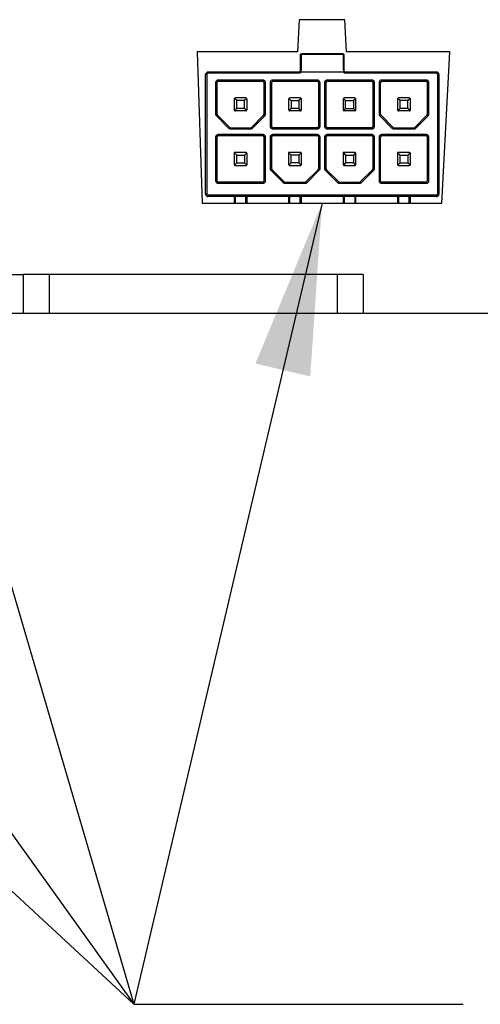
# Model space of a CAD drawing. Header units: millimetres. Extents: x 25 to 1092, y 25 to 838.
# Tile 5 of 9: x 169 to 204, y 227 to 303. Entities that reach past the tile are written whole.
import ezdxf

# ---------------------------------------------------------------- set-up
doc = ezdxf.new("R2010")
doc.units = ezdxf.units.MM
doc.header["$LTSCALE"] = 4
doc.layers.add('TEXT', color=140, linetype='Continuous', lineweight=25)
doc.dimstyles.new('SLDDIMSTYLE2', dxfattribs={"dimtxt": 0.18, "dimasz": 13.208, "dimexe": 0, "dimexo": 0.0625, "dimgap": 0, "dimtad": 0, "dimtih": 1, "dimtoh": 1, "dimdec": 0, "dimrnd": 1e-09, "dimzin": 0, "dimdsep": 46, "dimtxsty": 'Standard', "dimsah": 1, "dimcen": 0.09, "dimadec": 0, "dimazin": 0, "dimtfac": 13.208, "dimtdec": 0, "dimtofl": 0, "dimtmove": 0, "dimatfit": 3, "dimfxl": 0, "dimfrac": 2, "dimtolj": 1, "dimtzin": 0, "dimarcsym": 0})

msp = doc.modelspace()

# ---------------------------------------------------------------- linework, layer by layer
for p, q in [((190.333, 302.858), (190.203, 300.378)), ((193.862, 302.858), (190.333, 302.858)), ((193.992, 300.378), (193.862, 302.858)), ((190.203, 300.378), (182.466, 300.378)), ((182.466, 300.378), (182.854, 288.728)), ((190.426, 300.128), (190.426, 298.928)), ((190.526, 300.228), (190.526, 300.213)), ((193.726, 300.228), (190.526, 300.228)), ((190.526, 299.013), (190.526, 300.213)), ((190.526, 300.213), (193.726, 300.213)), ((193.726, 300.213), (193.726, 300.228)), ((193.726, 300.213), (193.726, 299.013)), ((193.826, 298.928), (193.826, 300.128)), ((201.953, 300.378), (193.992, 300.378)), ((201.342, 288.728), (201.953, 300.378)), ((183.126, 289.428), (183.126, 298.628)), ((183.226, 298.628), (183.126, 298.628)), ((183.226, 298.628), (183.226, 289.428)), ((183.326, 298.728), (183.326, 298.828)), ((190.326, 298.828), (183.326, 298.828)), ((190.326, 298.728), (183.326, 298.728)), ((184.126, 298.228), (187.526, 298.228)), ((184.126, 298.128), (184.126, 298.228)), ((187.526, 298.228), (187.526, 298.128)), ((188.326, 298.228), (191.726, 298.228)), ((188.326, 298.128), (188.326, 298.228)), ((190.326, 298.728), (190.326, 298.828)), ((193.752, 298.828), (190.499, 298.828)), ((191.726, 298.228), (191.726, 298.128)), ((192.526, 298.228), (195.926, 298.228)), ((192.526, 298.128), (192.526, 298.228)), ((193.926, 298.728), (193.926, 298.828)), ((200.926, 298.828), (193.926, 298.828)), ((200.926, 298.728), (193.926, 298.728)), ((195.926, 298.228), (195.926, 298.128)), ((196.726, 298.228), (200.126, 298.228)), ((196.726, 298.128), (196.726, 298.228)), ((200.126, 298.228), (200.126, 298.128)), ((200.926, 298.728), (200.926, 298.828)), ((201.026, 289.428), (201.026, 298.628)), ((201.026, 298.628), (201.126, 298.628)), ((201.126, 298.628), (201.126, 289.428)), ((183.926, 295.569), (183.926, 298.028)), ((183.926, 298.028), (184.026, 298.028)), ((184.026, 295.569), (184.026, 298.028)), ((184.126, 298.128), (187.526, 298.128)), ((187.626, 298.028), (187.626, 295.569)), ((187.726, 298.028), (187.626, 298.028)), ((187.726, 298.028), (187.726, 295.569)), ((188.126, 294.628), (188.126, 298.028)), ((188.126, 298.028), (188.226, 298.028)), ((188.226, 294.628), (188.226, 298.028)), ((188.326, 298.128), (191.726, 298.128)), ((191.826, 298.028), (191.826, 294.628)), ((191.926, 298.028), (191.826, 298.028)), ((191.926, 298.028), (191.926, 294.628)), ((192.326, 294.628), (192.326, 298.028)), ((192.326, 298.028), (192.426, 298.028)), ((192.426, 294.628), (192.426, 298.028)), ((192.526, 298.128), (195.926, 298.128)), ((196.026, 298.028), (196.026, 294.628)), ((196.126, 298.028), (196.026, 298.028)), ((196.126, 298.028), (196.126, 294.628)), ((196.526, 295.569), (196.526, 298.028)), ((196.526, 298.028), (196.626, 298.028)), ((196.626, 295.569), (196.626, 298.028)), ((196.726, 298.128), (200.126, 298.128)), ((200.226, 298.028), (200.226, 295.569)), ((200.326, 298.028), (200.226, 298.028)), ((200.326, 298.028), (200.326, 295.569)), ((185.326, 296.728), (185.326, 295.928)), ((185.526, 296.628), (185.355, 296.798)), ((186.226, 296.828), (185.426, 296.828)), ((185.526, 296.028), (185.526, 296.628)), ((186.126, 296.628), (185.526, 296.628)), ((186.296, 296.798), (186.126, 296.628)), ((186.126, 296.028), (186.126, 296.628)), ((186.326, 295.928), (186.326, 296.728)), ((189.526, 296.728), (189.526, 295.928)), ((189.555, 296.798), (189.726, 296.628)), ((190.426, 296.828), (189.626, 296.828)), ((189.726, 296.628), (189.726, 296.028)), ((189.726, 296.628), (190.326, 296.628)), ((190.496, 296.798), (190.326, 296.628)), ((190.326, 296.628), (190.326, 296.028)), ((190.526, 295.928), (190.526, 296.728)), ((193.726, 296.728), (193.726, 295.928)), ((193.755, 296.798), (193.926, 296.628)), ((194.626, 296.828), (193.826, 296.828)), ((193.926, 296.628), (194.526, 296.628)), ((193.926, 296.028), (193.926, 296.628)), ((194.526, 296.628), (194.696, 296.798)), ((194.526, 296.628), (194.526, 296.028)), ((194.726, 295.928), (194.726, 296.728)), ((197.926, 296.728), (197.926, 295.928)), ((198.126, 296.628), (197.955, 296.798)), ((198.826, 296.828), (198.026, 296.828)), ((198.126, 296.028), (198.126, 296.628)), ((198.726, 296.628), (198.126, 296.628)), ((198.896, 296.798), (198.726, 296.628)), ((198.726, 296.028), (198.726, 296.628)), ((198.926, 295.928), (198.926, 296.728)), ((185.526, 296.028), (185.355, 295.857)), ((186.126, 296.028), (185.526, 296.028)), ((186.296, 295.857), (186.126, 296.028)), ((189.726, 296.028), (189.555, 295.857)), ((190.326, 296.028), (189.726, 296.028)), ((190.326, 296.028), (190.496, 295.857)), ((193.755, 295.857), (193.926, 296.028)), ((193.926, 296.028), (194.526, 296.028)), ((194.526, 296.028), (194.696, 295.857)), ((198.126, 296.028), (197.955, 295.857)), ((198.726, 296.028), (198.126, 296.028)), ((198.896, 295.857), (198.726, 296.028)), ((183.926, 295.569), (184.026, 295.569)), ((183.984, 295.428), (184.055, 295.498)), ((184.926, 294.486), (183.984, 295.428)), ((184.055, 295.498), (184.996, 294.557)), ((186.226, 295.828), (185.426, 295.828)), ((186.655, 294.557), (187.596, 295.498)), ((187.667, 295.428), (186.726, 294.486)), ((187.667, 295.428), (187.596, 295.498)), ((187.726, 295.569), (187.626, 295.569)), ((190.426, 295.828), (189.626, 295.828)), ((194.626, 295.828), (193.826, 295.828)), ((196.526, 295.569), (196.626, 295.569)), ((196.584, 295.428), (196.655, 295.498)), ((197.526, 294.486), (196.584, 295.428)), ((196.655, 295.498), (197.596, 294.557)), ((198.826, 295.828), (198.026, 295.828)), ((199.255, 294.557), (200.196, 295.498)), ((200.267, 295.428), (199.326, 294.486)), ((200.267, 295.428), (200.196, 295.498)), ((200.326, 295.569), (200.226, 295.569)), ((184.926, 294.486), (184.996, 294.557)), ((185.067, 294.428), (185.067, 294.528)), ((185.067, 294.528), (186.584, 294.528)), ((186.584, 294.428), (185.067, 294.428)), ((186.584, 294.428), (186.584, 294.528)), ((186.726, 294.486), (186.655, 294.557)), ((188.126, 294.628), (188.226, 294.628)), ((188.326, 294.428), (188.326, 294.528)), ((191.726, 294.528), (188.326, 294.528)), ((191.726, 294.428), (188.326, 294.428)), ((191.726, 294.428), (191.726, 294.528)), ((191.926, 294.628), (191.826, 294.628)), ((192.326, 294.628), (192.426, 294.628)), ((192.526, 294.428), (192.526, 294.528)), ((195.926, 294.528), (192.526, 294.528)), ((195.926, 294.428), (192.526, 294.428)), ((195.926, 294.428), (195.926, 294.528)), ((196.126, 294.628), (196.026, 294.628)), ((197.526, 294.486), (197.596, 294.557)), ((197.667, 294.428), (197.667, 294.528)), ((197.667, 294.528), (199.184, 294.528)), ((199.184, 294.428), (197.667, 294.428)), ((199.184, 294.428), (199.184, 294.528)), ((199.326, 294.486), (199.255, 294.557)), ((183.926, 290.428), (183.926, 293.828)), ((183.926, 293.828), (184.026, 293.828)), ((184.026, 290.428), (184.026, 293.828)), ((184.126, 294.028), (187.526, 294.028)), ((184.126, 293.928), (184.126, 294.028)), ((184.126, 293.928), (187.526, 293.928)), ((187.526, 294.028), (187.526, 293.928)), ((187.626, 293.828), (187.626, 290.428)), ((187.726, 293.828), (187.626, 293.828)), ((187.726, 293.828), (187.726, 290.428)), ((188.126, 291.369), (188.126, 293.828)), ((188.126, 293.828), (188.226, 293.828)), ((188.226, 291.369), (188.226, 293.828)), ((188.326, 294.028), (191.726, 294.028)), ((188.326, 293.928), (188.326, 294.028)), ((188.326, 293.928), (191.726, 293.928)), ((191.726, 294.028), (191.726, 293.928)), ((191.826, 293.828), (191.826, 291.369)), ((191.926, 293.828), (191.826, 293.828)), ((191.926, 293.828), (191.926, 291.369)), ((192.326, 291.369), (192.326, 293.828)), ((192.326, 293.828), (192.426, 293.828)), ((192.426, 291.369), (192.426, 293.828)), ((192.526, 294.028), (195.926, 294.028)), ((192.526, 293.928), (192.526, 294.028)), ((192.526, 293.928), (195.926, 293.928)), ((195.926, 294.028), (195.926, 293.928)), ((196.026, 293.828), (196.026, 291.369)), ((196.126, 293.828), (196.026, 293.828)), ((196.126, 293.828), (196.126, 291.369)), ((196.526, 290.428), (196.526, 293.828)), ((196.526, 293.828), (196.626, 293.828)), ((196.626, 290.428), (196.626, 293.828)), ((196.726, 294.028), (200.126, 294.028)), ((196.726, 293.928), (196.726, 294.028)), ((196.726, 293.928), (200.126, 293.928)), ((200.126, 294.028), (200.126, 293.928)), ((200.226, 293.828), (200.226, 290.428)), ((200.326, 293.828), (200.226, 293.828)), ((200.326, 293.828), (200.326, 290.428)), ((185.326, 292.628), (185.526, 292.428)), ((186.226, 292.628), (185.326, 292.628)), ((185.326, 292.628), (185.326, 291.728)), ((185.526, 292.428), (186.126, 292.428)), ((185.526, 291.828), (185.526, 292.428)), ((186.126, 292.428), (186.296, 292.598)), ((186.126, 292.428), (186.126, 291.828)), ((186.326, 291.728), (186.326, 292.528)), ((189.726, 292.428), (189.526, 292.628)), ((190.426, 292.628), (189.526, 292.628)), ((189.526, 292.628), (189.526, 291.728)), ((189.726, 291.828), (189.726, 292.428)), ((190.326, 292.428), (189.726, 292.428)), ((190.496, 292.598), (190.326, 292.428)), ((190.326, 292.428), (190.326, 291.828)), ((190.526, 291.728), (190.526, 292.528)), ((193.726, 292.628), (193.926, 292.428)), ((194.626, 292.628), (193.726, 292.628)), ((193.726, 292.628), (193.726, 291.728)), ((193.926, 292.428), (193.926, 291.828)), ((193.926, 292.428), (194.526, 292.428)), ((194.696, 292.598), (194.526, 292.428)), ((194.526, 292.428), (194.526, 291.828)), ((194.726, 291.728), (194.726, 292.528)), ((197.926, 292.628), (198.126, 292.428)), ((198.826, 292.628), (197.926, 292.628)), ((197.926, 292.628), (197.926, 291.728)), ((198.126, 291.828), (198.126, 292.428)), ((198.126, 292.428), (198.726, 292.428)), ((198.726, 292.428), (198.896, 292.598)), ((198.726, 292.428), (198.726, 291.828)), ((198.926, 291.728), (198.926, 292.528)), ((185.355, 291.657), (185.526, 291.828)), ((185.426, 291.628), (186.226, 291.628)), ((185.526, 291.828), (186.126, 291.828)), ((186.126, 291.828), (186.296, 291.657)), ((188.126, 291.369), (188.226, 291.369)), ((189.726, 291.828), (189.555, 291.657)), ((189.626, 291.628), (190.426, 291.628)), ((190.326, 291.828), (189.726, 291.828)), ((190.496, 291.657), (190.326, 291.828)), ((191.926, 291.369), (191.826, 291.369)), ((192.326, 291.369), (192.426, 291.369)), ((193.926, 291.828), (193.755, 291.657)), ((193.826, 291.628), (194.626, 291.628)), ((194.526, 291.828), (193.926, 291.828)), ((194.526, 291.828), (194.696, 291.657)), ((196.126, 291.369), (196.026, 291.369)), ((197.955, 291.657), (198.126, 291.828)), ((198.026, 291.628), (198.826, 291.628)), ((198.126, 291.828), (198.726, 291.828)), ((198.726, 291.828), (198.896, 291.657)), ((188.184, 291.228), (188.255, 291.298)), ((189.126, 290.286), (188.184, 291.228)), ((188.255, 291.298), (189.196, 290.357)), ((190.855, 290.357), (191.796, 291.298)), ((191.867, 291.228), (190.926, 290.286)), ((191.867, 291.228), (191.796, 291.298)), ((192.384, 291.228), (192.455, 291.298)), ((193.326, 290.286), (192.384, 291.228)), ((192.455, 291.298), (193.396, 290.357)), ((195.055, 290.357), (195.996, 291.298)), ((196.067, 291.228), (195.126, 290.286)), ((196.067, 291.228), (195.996, 291.298)), ((183.926, 290.428), (184.026, 290.428)), ((184.126, 290.228), (184.126, 290.328)), ((187.526, 290.328), (184.126, 290.328)), ((187.526, 290.228), (184.126, 290.228)), ((187.526, 290.228), (187.526, 290.328)), ((187.726, 290.428), (187.626, 290.428)), ((189.126, 290.286), (189.196, 290.357)), ((189.267, 290.228), (189.267, 290.328)), ((189.267, 290.328), (190.784, 290.328)), ((190.784, 290.228), (189.267, 290.228)), ((190.784, 290.228), (190.784, 290.328)), ((190.926, 290.286), (190.855, 290.357)), ((193.326, 290.286), (193.396, 290.357)), ((193.467, 290.228), (193.467, 290.328)), ((193.467, 290.328), (194.984, 290.328)), ((194.984, 290.228), (193.467, 290.228)), ((194.984, 290.228), (194.984, 290.328)), ((195.126, 290.286), (195.055, 290.357)), ((196.526, 290.428), (196.626, 290.428)), ((196.726, 290.228), (196.726, 290.328)), ((200.126, 290.328), (196.726, 290.328)), ((200.126, 290.228), (196.726, 290.228)), ((200.126, 290.228), (200.126, 290.328)), ((200.326, 290.428), (200.226, 290.428)), ((183.226, 289.428), (183.126, 289.428)), ((200.926, 289.328), (183.326, 289.328)), ((183.326, 289.328), (183.326, 289.228)), ((200.926, 289.228), (183.326, 289.228)), ((185.326, 289.228), (185.326, 288.728)), ((185.426, 288.728), (185.426, 289.228)), ((186.226, 288.728), (186.226, 289.228)), ((186.326, 288.728), (186.326, 289.228)), ((189.526, 289.228), (189.526, 288.728)), ((189.626, 288.728), (189.626, 289.228)), ((190.426, 288.728), (190.426, 289.228)), ((190.526, 288.728), (190.526, 289.228)), ((193.726, 289.228), (193.726, 288.728)), ((193.826, 289.228), (193.826, 288.728)), ((194.626, 289.228), (194.626, 288.728)), ((194.726, 288.728), (194.726, 289.228)), ((197.926, 289.228), (197.926, 288.728)), ((198.026, 288.728), (198.026, 289.228)), ((198.826, 288.728), (198.826, 289.228)), ((198.926, 288.728), (198.926, 289.228)), ((200.926, 289.228), (200.926, 289.328)), ((201.126, 289.428), (201.026, 289.428)), ((182.854, 288.728), (201.342, 288.728)), ((135.271, 283.228), (169.061, 283.228)), ((169.061, 283.228), (169.061, 280.228)), ((171.061, 283.228), (169.061, 283.228)), ((171.061, 283.228), (171.061, 280.228)), ((193.271, 283.228), (171.061, 283.228)), ((193.271, 283.228), (193.271, 280.228)), ((195.271, 283.228), (193.271, 283.228)), ((195.271, 283.228), (195.271, 280.228)), ((169.061, 280.228), (135.271, 280.228)), ((171.061, 280.228), (169.061, 280.228)), ((193.271, 280.228), (171.061, 280.228)), ((195.271, 280.228), (193.271, 280.228)), ((210.166, 280.228), (195.271, 280.228))]:
    msp.add_line(p, q)
for centre, radius, start, end in [((190.526, 300.128), 0.1, 90, 180), ((190.519, 300.12), 0.0934, 85.71495, 174.95133), ((193.726, 300.128), 0.1, 0, 90), ((193.733, 300.12), 0.0934, 5.04867, 94.28505), ((190.519, 298.92), 0.0934, 85.71495, 174.95133), ((193.733, 298.92), 0.0934, 5.04867, 94.28505), ((183.326, 298.628), 0.2, 90, 180), ((190.326, 298.928), 0.1, 270, 308.94244), ((193.926, 298.928), 0.1, 231.05756, 270), ((200.926, 298.628), 0.2, 0, 90), ((184.126, 298.028), 0.1, 90, 180), ((187.526, 298.028), 0.1, 0, 90), ((188.326, 298.028), 0.1, 90, 180), ((191.726, 298.028), 0.1, 0, 90), ((192.526, 298.028), 0.1, 90, 180), ((195.926, 298.028), 0.1, 0, 90), ((196.726, 298.028), 0.1, 90, 180), ((200.126, 298.028), 0.1, 0, 90), ((185.426, 296.728), 0.1, 135, 180), ((185.426, 296.728), 0.1, 90, 135), ((186.226, 296.728), 0.1, 45, 90), ((186.226, 296.728), 0.1, 0, 45), ((189.626, 296.728), 0.1, 135, 180), ((189.626, 296.728), 0.1, 90, 135), ((190.426, 296.728), 0.1, 45, 90), ((190.426, 296.728), 0.1, 0, 45), ((193.826, 296.728), 0.1, 135, 180), ((193.826, 296.728), 0.1, 90, 135), ((194.626, 296.728), 0.1, 45, 90), ((194.626, 296.728), 0.1, 0, 45), ((198.026, 296.728), 0.1, 135, 180), ((198.026, 296.728), 0.1, 90, 135), ((198.826, 296.728), 0.1, 45, 90), ((198.826, 296.728), 0.1, 0, 45), ((185.426, 295.928), 0.1, 180, 225), ((186.226, 295.928), 0.1, 315, 0), ((189.626, 295.928), 0.1, 180, 225), ((190.426, 295.928), 0.1, 315, 0), ((193.826, 295.928), 0.1, 180, 225), ((194.626, 295.928), 0.1, 315, 0), ((198.026, 295.928), 0.1, 180, 225), ((198.826, 295.928), 0.1, 315, 0), ((184.126, 295.569), 0.1, 180, 225), ((185.426, 295.928), 0.1, 225, 270), ((186.226, 295.928), 0.1, 270, 315), ((187.526, 295.569), 0.1, 315, 0), ((189.626, 295.928), 0.1, 225, 270), ((190.426, 295.928), 0.1, 270, 315), ((193.826, 295.928), 0.1, 225, 270), ((194.626, 295.928), 0.1, 270, 315), ((196.726, 295.569), 0.1, 180, 225), ((198.026, 295.928), 0.1, 225, 270), ((198.826, 295.928), 0.1, 270, 315), ((200.126, 295.569), 0.1, 315, 0), ((185.067, 294.628), 0.1, 225, 270), ((186.584, 294.628), 0.1, 270, 315), ((188.326, 294.628), 0.1, 180, 270), ((191.726, 294.628), 0.1, 270, 0), ((192.526, 294.628), 0.1, 180, 270), ((195.926, 294.628), 0.1, 270, 0), ((197.667, 294.628), 0.1, 225, 270), ((199.184, 294.628), 0.1, 270, 315), ((184.126, 293.828), 0.1, 90, 180), ((187.526, 293.828), 0.1, 0, 90), ((188.326, 293.828), 0.1, 90, 180), ((191.726, 293.828), 0.1, 0, 90), ((192.526, 293.828), 0.1, 90, 180), ((195.926, 293.828), 0.1, 0, 90), ((196.726, 293.828), 0.1, 90, 180), ((200.126, 293.828), 0.1, 0, 90), ((186.226, 292.528), 0.1, 45, 90), ((186.226, 292.528), 0.1, 0, 45), ((190.426, 292.528), 0.1, 45, 90), ((190.426, 292.528), 0.1, 0, 45), ((194.626, 292.528), 0.1, 45, 90), ((194.626, 292.528), 0.1, 0, 45), ((198.826, 292.528), 0.1, 45, 90), ((198.826, 292.528), 0.1, 0, 45), ((185.426, 291.728), 0.1, 180, 225), ((185.426, 291.728), 0.1, 225, 270), ((186.226, 291.728), 0.1, 270, 315), ((186.226, 291.728), 0.1, 315, 0), ((188.326, 291.369), 0.1, 180, 225), ((189.626, 291.728), 0.1, 180, 225), ((189.626, 291.728), 0.1, 225, 270), ((190.426, 291.728), 0.1, 270, 315), ((190.426, 291.728), 0.1, 315, 0), ((191.726, 291.369), 0.1, 315, 0), ((192.526, 291.369), 0.1, 180, 225), ((193.826, 291.728), 0.1, 180, 225), ((193.826, 291.728), 0.1, 225, 270), ((194.626, 291.728), 0.1, 270, 315), ((194.626, 291.728), 0.1, 315, 0), ((195.926, 291.369), 0.1, 315, 0), ((198.026, 291.728), 0.1, 180, 225), ((198.026, 291.728), 0.1, 225, 270), ((198.826, 291.728), 0.1, 270, 315), ((198.826, 291.728), 0.1, 315, 0), ((184.126, 290.428), 0.1, 180, 270), ((187.526, 290.428), 0.1, 270, 0), ((189.267, 290.428), 0.1, 225, 270), ((190.784, 290.428), 0.1, 270, 315), ((193.467, 290.428), 0.1, 225, 270), ((194.984, 290.428), 0.1, 270, 315), ((196.726, 290.428), 0.1, 180, 270), ((200.126, 290.428), 0.1, 270, 0), ((183.326, 289.428), 0.2, 180, 270), ((200.926, 289.428), 0.2, 270, 0)]:
    msp.add_arc(centre, radius, start, end)
for points in [[(190.426, 298.928), (190.426, 298.898), (190.411, 298.869), (190.388, 298.85)], [(190.431, 298.842), (190.488, 298.878), (190.526, 298.945), (190.526, 299.013)], [(193.726, 299.013), (193.726, 298.945), (193.763, 298.878), (193.821, 298.842)], [(193.863, 298.85), (193.84, 298.869), (193.826, 298.898), (193.826, 298.928)], [(183.326, 289.328), (183.27, 289.328), (183.226, 289.373), (183.226, 289.428)]]:
    msp.add_open_spline(points, degree=3)
for points, knots in [([(183.326, 298.728), (183.317, 298.727), (183.3, 298.726), (183.275, 298.715), (183.251, 298.697), (183.23, 298.667), (183.227, 298.641), (183.226, 298.628)], [0, 0, 0, 0, 0.167535, 0.330448, 0.500633, 0.74883, 1, 1, 1, 1]), ([(183.926, 298.028), (183.926, 298.041), (183.928, 298.067), (183.939, 298.105), (183.958, 298.139), (183.991, 298.179), (184.047, 298.22), (184.099, 298.225), (184.126, 298.228)], [0, 0, 0, 0, 0.1272, 0.249746, 0.3727, 0.501075, 0.749743, 1, 1, 1, 1]), ([(187.526, 298.228), (187.539, 298.227), (187.565, 298.226), (187.603, 298.214), (187.637, 298.196), (187.677, 298.162), (187.718, 298.107), (187.723, 298.054), (187.726, 298.028)], [0, 0, 0, 0, 0.1272, 0.249746, 0.3727, 0.501075, 0.749743, 1, 1, 1, 1]), ([(188.126, 298.028), (188.126, 298.041), (188.128, 298.067), (188.139, 298.105), (188.158, 298.139), (188.191, 298.179), (188.247, 298.22), (188.299, 298.225), (188.326, 298.228)], [0, 0, 0, 0, 0.1272, 0.249746, 0.3727, 0.501075, 0.749743, 1, 1, 1, 1]), ([(190.499, 298.828), (190.493, 298.818), (190.48, 298.798), (190.455, 298.774), (190.422, 298.751), (190.378, 298.731), (190.343, 298.729), (190.326, 298.728)], [0, 0, 0, 0, 0.1669756, 0.3320356, 0.5003421, 0.7494255, 1, 1, 1, 1]), ([(190.431, 298.842), (190.425, 298.845), (190.413, 298.852), (190.398, 298.855), (190.392, 298.852), (190.389, 298.85)], [0, 0, 0, 0, 0.295599, 0.628645, 1, 1, 1, 1]), ([(190.499, 298.828), (190.488, 298.828), (190.477, 298.829), (190.466, 298.83), (190.458, 298.832), (190.449, 298.834), (190.442, 298.837), (190.438, 298.839), (190.434, 298.84), (190.431, 298.842)], [0, 0, 0, 0, 0.00003277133, 0.00003277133, 0.00003277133, 0.00006037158, 0.00006037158, 0.00006037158, 0.00007541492, 0.00007541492, 0.00007541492, 0.00007541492]), ([(191.726, 298.228), (191.739, 298.227), (191.765, 298.226), (191.803, 298.214), (191.837, 298.196), (191.877, 298.162), (191.918, 298.107), (191.923, 298.054), (191.926, 298.028)], [0, 0, 0, 0, 0.1272, 0.249746, 0.3727, 0.501075, 0.749743, 1, 1, 1, 1]), ([(192.326, 298.028), (192.326, 298.041), (192.328, 298.067), (192.339, 298.105), (192.358, 298.139), (192.391, 298.179), (192.447, 298.22), (192.499, 298.225), (192.526, 298.228)], [0, 0, 0, 0, 0.1272, 0.249746, 0.3727, 0.501075, 0.749743, 1, 1, 1, 1]), ([(193.821, 298.842), (193.815, 298.839), (193.807, 298.836), (193.799, 298.833), (193.791, 298.831), (193.782, 298.83), (193.773, 298.829), (193.766, 298.828), (193.759, 298.828), (193.752, 298.828)], [0, 0, 0, 0, 0.00002751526, 0.00002751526, 0.00002751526, 0.00005470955, 0.00005470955, 0.00005470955, 0.00007525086, 0.00007525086, 0.00007525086, 0.00007525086]), ([(193.926, 298.728), (193.914, 298.728), (193.891, 298.729), (193.857, 298.739), (193.82, 298.756), (193.782, 298.784), (193.762, 298.813), (193.752, 298.828)], [0, 0, 0, 0, 0.166976, 0.332036, 0.500342, 0.749425, 1, 1, 1, 1]), ([(193.863, 298.85), (193.859, 298.852), (193.853, 298.855), (193.838, 298.852), (193.826, 298.845), (193.821, 298.842)], [0, 0, 0, 0, 0.371355, 0.704401, 1, 1, 1, 1]), ([(195.926, 298.228), (195.939, 298.227), (195.965, 298.226), (196.003, 298.214), (196.037, 298.196), (196.077, 298.162), (196.118, 298.107), (196.123, 298.054), (196.126, 298.028)], [0, 0, 0, 0, 0.1272, 0.249746, 0.3727, 0.501075, 0.749743, 1, 1, 1, 1]), ([(196.526, 298.028), (196.526, 298.041), (196.528, 298.067), (196.539, 298.105), (196.558, 298.139), (196.591, 298.179), (196.647, 298.22), (196.699, 298.225), (196.726, 298.228)], [0, 0, 0, 0, 0.1272, 0.249746, 0.3727, 0.501075, 0.749743, 1, 1, 1, 1]), ([(200.126, 298.228), (200.139, 298.227), (200.165, 298.226), (200.203, 298.214), (200.237, 298.196), (200.277, 298.162), (200.318, 298.107), (200.323, 298.054), (200.326, 298.028)], [0, 0, 0, 0, 0.1272, 0.249746, 0.3727, 0.501075, 0.749743, 1, 1, 1, 1]), ([(201.026, 298.628), (201.025, 298.636), (201.024, 298.654), (201.013, 298.678), (200.995, 298.702), (200.965, 298.724), (200.939, 298.726), (200.926, 298.728)], [0, 0, 0, 0, 0.167535, 0.330448, 0.500633, 0.74883, 1, 1, 1, 1]), ([(183.984, 295.428), (183.975, 295.438), (183.958, 295.457), (183.939, 295.492), (183.928, 295.53), (183.926, 295.556), (183.926, 295.569)], [0, 0, 0, 0, 0.255091, 0.5, 0.744909, 1, 1, 1, 1]), ([(187.726, 295.569), (187.725, 295.556), (187.724, 295.53), (187.712, 295.492), (187.694, 295.457), (187.676, 295.438), (187.667, 295.428)], [0, 0, 0, 0, 0.255091, 0.5, 0.744909, 1, 1, 1, 1]), ([(196.584, 295.428), (196.575, 295.438), (196.558, 295.457), (196.539, 295.492), (196.528, 295.53), (196.526, 295.556), (196.526, 295.569)], [0, 0, 0, 0, 0.255091, 0.5, 0.744909, 1, 1, 1, 1]), ([(200.326, 295.569), (200.325, 295.556), (200.324, 295.53), (200.312, 295.492), (200.294, 295.457), (200.276, 295.438), (200.267, 295.428)], [0, 0, 0, 0, 0.255091, 0.5, 0.744909, 1, 1, 1, 1]), ([(185.067, 294.428), (185.054, 294.428), (185.027, 294.43), (184.99, 294.441), (184.955, 294.46), (184.936, 294.477), (184.926, 294.486)], [0, 0, 0, 0, 0.255091, 0.5, 0.744909, 1, 1, 1, 1]), ([(186.726, 294.486), (186.716, 294.477), (186.696, 294.46), (186.661, 294.441), (186.624, 294.43), (186.598, 294.428), (186.584, 294.428)], [0, 0, 0, 0, 0.255091, 0.5, 0.744909, 1, 1, 1, 1]), ([(188.326, 294.428), (188.312, 294.428), (188.286, 294.43), (188.249, 294.441), (188.214, 294.46), (188.174, 294.493), (188.134, 294.549), (188.128, 294.601), (188.126, 294.628)], [0, 0, 0, 0, 0.1272, 0.249746, 0.3727, 0.501075, 0.749743, 1, 1, 1, 1]), ([(191.926, 294.628), (191.925, 294.614), (191.924, 294.588), (191.912, 294.551), (191.893, 294.516), (191.86, 294.476), (191.805, 294.436), (191.752, 294.43), (191.726, 294.428)], [0, 0, 0, 0, 0.1272, 0.249746, 0.3727, 0.501075, 0.749743, 1, 1, 1, 1]), ([(192.526, 294.428), (192.512, 294.428), (192.486, 294.43), (192.449, 294.441), (192.414, 294.46), (192.374, 294.493), (192.334, 294.549), (192.328, 294.601), (192.326, 294.628)], [0, 0, 0, 0, 0.1272, 0.249746, 0.3727, 0.501075, 0.749743, 1, 1, 1, 1]), ([(196.126, 294.628), (196.125, 294.614), (196.124, 294.588), (196.112, 294.551), (196.093, 294.516), (196.06, 294.476), (196.005, 294.436), (195.952, 294.43), (195.926, 294.428)], [0, 0, 0, 0, 0.1272, 0.249746, 0.3727, 0.501075, 0.749743, 1, 1, 1, 1]), ([(197.667, 294.428), (197.654, 294.428), (197.627, 294.43), (197.59, 294.441), (197.555, 294.46), (197.536, 294.477), (197.526, 294.486)], [0, 0, 0, 0, 0.255091, 0.5, 0.744909, 1, 1, 1, 1]), ([(199.326, 294.486), (199.316, 294.477), (199.296, 294.46), (199.261, 294.441), (199.224, 294.43), (199.198, 294.428), (199.184, 294.428)], [0, 0, 0, 0, 0.255091, 0.5, 0.744909, 1, 1, 1, 1]), ([(183.926, 293.828), (183.926, 293.841), (183.928, 293.867), (183.939, 293.905), (183.958, 293.939), (183.991, 293.979), (184.047, 294.02), (184.099, 294.025), (184.126, 294.028)], [0, 0, 0, 0, 0.1272, 0.249746, 0.3727, 0.501075, 0.749743, 1, 1, 1, 1]), ([(187.526, 294.028), (187.539, 294.027), (187.565, 294.026), (187.603, 294.014), (187.637, 293.996), (187.677, 293.962), (187.718, 293.907), (187.723, 293.854), (187.726, 293.828)], [0, 0, 0, 0, 0.1272, 0.249746, 0.3727, 0.501075, 0.749743, 1, 1, 1, 1]), ([(188.126, 293.828), (188.126, 293.841), (188.128, 293.867), (188.139, 293.905), (188.158, 293.939), (188.191, 293.979), (188.247, 294.02), (188.299, 294.025), (188.326, 294.028)], [0, 0, 0, 0, 0.1272, 0.249746, 0.3727, 0.501075, 0.749743, 1, 1, 1, 1]), ([(191.726, 294.028), (191.739, 294.027), (191.765, 294.026), (191.803, 294.014), (191.837, 293.996), (191.877, 293.962), (191.918, 293.907), (191.923, 293.854), (191.926, 293.828)], [0, 0, 0, 0, 0.1272, 0.249746, 0.3727, 0.501075, 0.749743, 1, 1, 1, 1]), ([(192.326, 293.828), (192.326, 293.841), (192.328, 293.867), (192.339, 293.905), (192.358, 293.939), (192.391, 293.979), (192.447, 294.02), (192.499, 294.025), (192.526, 294.028)], [0, 0, 0, 0, 0.1272, 0.249746, 0.3727, 0.501075, 0.749743, 1, 1, 1, 1]), ([(195.926, 294.028), (195.939, 294.027), (195.965, 294.026), (196.003, 294.014), (196.037, 293.996), (196.077, 293.962), (196.118, 293.907), (196.123, 293.854), (196.126, 293.828)], [0, 0, 0, 0, 0.1272, 0.249746, 0.3727, 0.501075, 0.749743, 1, 1, 1, 1]), ([(196.526, 293.828), (196.526, 293.841), (196.528, 293.867), (196.539, 293.905), (196.558, 293.939), (196.591, 293.979), (196.647, 294.02), (196.699, 294.025), (196.726, 294.028)], [0, 0, 0, 0, 0.1272, 0.249746, 0.3727, 0.501075, 0.749743, 1, 1, 1, 1]), ([(200.126, 294.028), (200.139, 294.027), (200.165, 294.026), (200.203, 294.014), (200.237, 293.996), (200.277, 293.962), (200.318, 293.907), (200.323, 293.854), (200.326, 293.828)], [0, 0, 0, 0, 0.1272, 0.249746, 0.3727, 0.501075, 0.749743, 1, 1, 1, 1]), ([(188.184, 291.228), (188.175, 291.238), (188.158, 291.257), (188.139, 291.292), (188.128, 291.33), (188.126, 291.356), (188.126, 291.369)], [0, 0, 0, 0, 0.255091, 0.5, 0.744909, 1, 1, 1, 1]), ([(191.926, 291.369), (191.925, 291.356), (191.924, 291.33), (191.912, 291.292), (191.894, 291.257), (191.876, 291.238), (191.867, 291.228)], [0, 0, 0, 0, 0.255091, 0.5, 0.744909, 1, 1, 1, 1]), ([(192.384, 291.228), (192.375, 291.238), (192.358, 291.257), (192.339, 291.292), (192.328, 291.33), (192.326, 291.356), (192.326, 291.369)], [0, 0, 0, 0, 0.255091, 0.5, 0.744909, 1, 1, 1, 1]), ([(196.126, 291.369), (196.125, 291.356), (196.124, 291.33), (196.112, 291.292), (196.094, 291.257), (196.076, 291.238), (196.067, 291.228)], [0, 0, 0, 0, 0.255091, 0.5, 0.744909, 1, 1, 1, 1]), ([(184.126, 290.228), (184.112, 290.228), (184.086, 290.23), (184.049, 290.241), (184.014, 290.26), (183.974, 290.293), (183.934, 290.349), (183.928, 290.401), (183.926, 290.428)], [0, 0, 0, 0, 0.1272, 0.249746, 0.3727, 0.501075, 0.749743, 1, 1, 1, 1]), ([(187.726, 290.428), (187.725, 290.414), (187.724, 290.388), (187.712, 290.351), (187.693, 290.316), (187.66, 290.276), (187.605, 290.236), (187.552, 290.23), (187.526, 290.228)], [0, 0, 0, 0, 0.1272, 0.249746, 0.3727, 0.501075, 0.749743, 1, 1, 1, 1]), ([(189.267, 290.228), (189.254, 290.228), (189.227, 290.23), (189.19, 290.241), (189.155, 290.26), (189.136, 290.277), (189.126, 290.286)], [0, 0, 0, 0, 0.255091, 0.5, 0.744909, 1, 1, 1, 1]), ([(190.926, 290.286), (190.916, 290.277), (190.896, 290.26), (190.861, 290.241), (190.824, 290.23), (190.798, 290.228), (190.784, 290.228)], [0, 0, 0, 0, 0.2550909, 0.5, 0.7449091, 1, 1, 1, 1]), ([(193.467, 290.228), (193.454, 290.228), (193.427, 290.23), (193.39, 290.241), (193.355, 290.26), (193.336, 290.277), (193.326, 290.286)], [0, 0, 0, 0, 0.255091, 0.5, 0.744909, 1, 1, 1, 1]), ([(195.126, 290.286), (195.116, 290.277), (195.096, 290.26), (195.061, 290.241), (195.024, 290.23), (194.998, 290.228), (194.984, 290.228)], [0, 0, 0, 0, 0.255091, 0.5, 0.744909, 1, 1, 1, 1]), ([(196.726, 290.228), (196.712, 290.228), (196.686, 290.23), (196.649, 290.241), (196.614, 290.26), (196.574, 290.293), (196.534, 290.349), (196.528, 290.401), (196.526, 290.428)], [0, 0, 0, 0, 0.1272, 0.249746, 0.3727, 0.501075, 0.749743, 1, 1, 1, 1]), ([(200.326, 290.428), (200.325, 290.414), (200.324, 290.388), (200.312, 290.351), (200.293, 290.316), (200.26, 290.276), (200.205, 290.236), (200.152, 290.23), (200.126, 290.228)], [0, 0, 0, 0, 0.1272, 0.249746, 0.3727, 0.501075, 0.749743, 1, 1, 1, 1]), ([(200.926, 289.328), (200.934, 289.328), (200.952, 289.329), (200.976, 289.34), (201, 289.359), (201.022, 289.388), (201.024, 289.414), (201.026, 289.428)], [0, 0, 0, 0, 0.1675347, 0.3304475, 0.5006328, 0.7488305, 1, 1, 1, 1])]:
    msp.add_open_spline(points, degree=3, knots=knots)

# ---------------------------------------------------------------- leaders
at = {"layer": 'TEXT'}
for points in [[(110.473, 289.196), (177.59, 226.997), (202.99, 226.997)], [(132.979, 289.196), (177.59, 226.997), (202.99, 226.997)], [(159.338, 289.196), (177.59, 226.997), (202.99, 226.997)], [(192.109, 288.728), (177.59, 226.997), (202.99, 226.997)]]:
    msp.add_leader(points, dimstyle='SLDDIMSTYLE2', dxfattribs=at)

doc.saveas('drawing.dxf')
